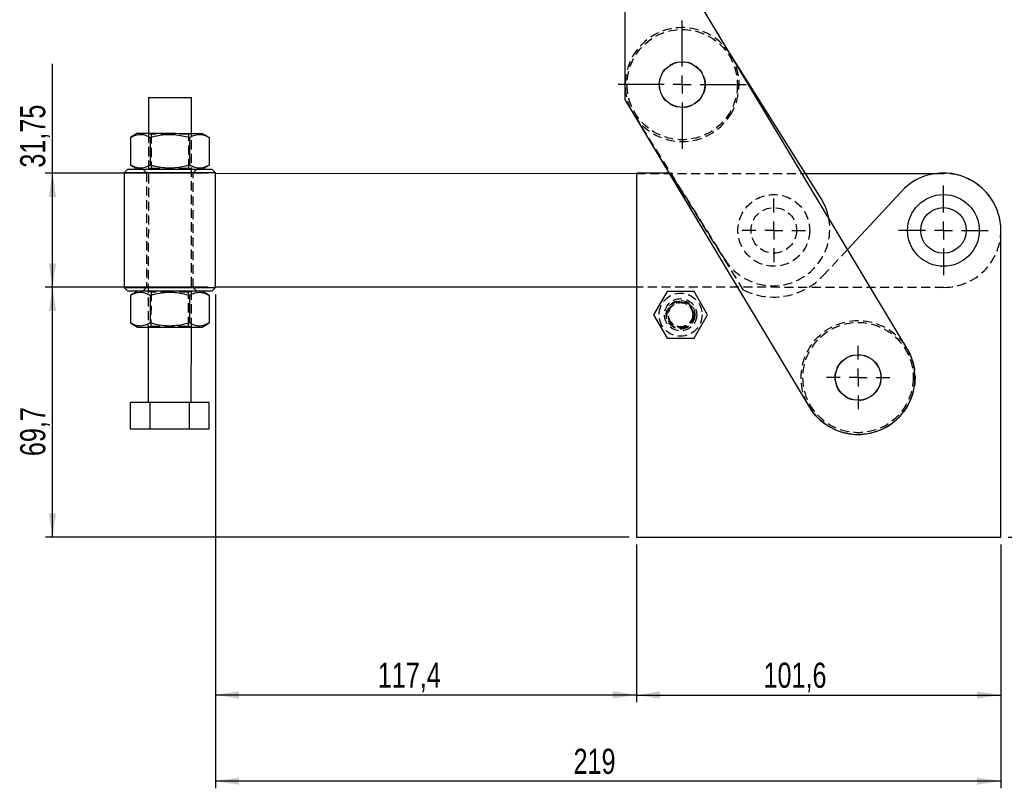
# Model space of a CAD drawing. Extents: x 59 to 746, y 13 to 589.
# Tile 27 of 46: x 59 to 334, y 215 to 429. Entities that reach past the tile are written whole.
import ezdxf

# ---------------------------------------------------------------- set-up
doc = ezdxf.new("R2010")
doc.units = 0
doc.header["$LTSCALE"] = 2
doc.linetypes.add('HIDDEN', pattern=[1.905, 1.27, -0.635])
doc.layers.get('0').update_dxf_attribs({"linetype": 'CONTINUOUS'})
doc.styles.add('SLDTEXTSTYLE0', font='TXT', dxfattribs={"width": 0.75})
doc.dimstyles.new('SLDDIMSTYLE0', dxfattribs={"dimtxt": 7, "dimasz": 6.604, "dimexe": 0, "dimexo": 0.0625, "dimgap": 1.75, "dimtad": 1, "dimdec": 1, "dimrnd": 1e-09, "dimzin": 12, "dimtxsty": 'SLDTEXTSTYLE0', "dimsah": 1, "dimcen": 0.09, "dimazin": 3, "dimtfac": 1, "dimtdec": 1, "dimtofl": 0, "dimtmove": 0, "dimatfit": 3, "dimtolj": 1, "dimtzin": 12})
doc.dimstyles.new('SLDDIMSTYLE1', dxfattribs={"dimtxt": 7, "dimasz": 6.604, "dimexe": 0, "dimexo": 0.0625, "dimgap": 1.75, "dimtad": 1, "dimdec": 0, "dimrnd": 1e-09, "dimzin": 12, "dimtxsty": 'SLDTEXTSTYLE0', "dimsah": 1, "dimcen": 0.09, "dimazin": 3, "dimtfac": 1, "dimtdec": 0, "dimtofl": 0, "dimtmove": 0, "dimatfit": 3, "dimtolj": 1, "dimtzin": 12})
doc.dimstyles.new('SLDDIMSTYLE2', dxfattribs={"dimtxt": 7, "dimasz": 6.604, "dimexe": 0, "dimexo": 0.0625, "dimgap": 1.75, "dimtad": 1, "dimdec": 3, "dimrnd": 1e-09, "dimzin": 12, "dimtxsty": 'SLDTEXTSTYLE0', "dimsah": 1, "dimcen": 0.09, "dimazin": 3, "dimtfac": 1, "dimtdec": 3, "dimtofl": 0, "dimtmove": 0, "dimatfit": 3, "dimtolj": 1, "dimtzin": 12})

# ---------------------------------------------------------------- blocks, each defined once
blk = doc.blocks.new('_D')
at = {"color": 179, "linetype": 'CONTINUOUS'}
for p, q in [((113.54, 352.68), (113.54, 239.03)), ((230.95, 282.99), (230.95, 239.03)), ((113.54, 241.03), (230.95, 241.03))]:
    blk.add_line(p, q, dxfattribs=at)
for points in [[(113.54, 241.03), (120.14, 240.01), (120.14, 242.05)], [(230.95, 241.03), (224.34, 242.05), (224.34, 240.01)]]:
    blk.add_solid(points, dxfattribs=at)
at = {"color": 179, "linetype": 'CONTINUOUS', "insert": (158.82, 250.05, 0.1), "char_height": 7, "attachment_point": 1, "style": 'SLDTEXTSTYLE0'}
blk.add_mtext('117,4', dxfattribs=at)
blk = doc.blocks.new('_D_1')
at = {"color": 179, "linetype": 'CONTINUOUS'}
for p, q in [((111.54, 354.68), (66.13, 354.68)), ((68.13, 284.99), (68.13, 354.68)), ((228.95, 284.99), (66.13, 284.99))]:
    blk.add_line(p, q, dxfattribs=at)
for points in [[(68.13, 354.68), (67.11, 348.08), (69.14, 348.08)], [(68.13, 284.99), (69.14, 291.6), (67.11, 291.6)]]:
    blk.add_solid(points, dxfattribs=at)
at = {"color": 179, "linetype": 'CONTINUOUS', "insert": (59.11, 307.58, 0.1), "char_height": 7, "attachment_point": 1, "rotation": 90, "style": 'SLDTEXTSTYLE0'}
blk.add_mtext('69,7', dxfattribs=at)
blk = doc.blocks.new('_D_2')
at = {"color": 179, "linetype": 'CONTINUOUS'}
for p, q in [((113.54, 352.68), (113.54, 214.99)), ((332.55, 282.99), (332.55, 214.99)), ((332.55, 216.99), (113.54, 216.99))]:
    blk.add_line(p, q, dxfattribs=at)
for points in [[(113.54, 216.99), (120.14, 215.98), (120.14, 218.01)], [(332.55, 216.99), (325.94, 218.01), (325.94, 215.98)]]:
    blk.add_solid(points, dxfattribs=at)
at = {"color": 179, "linetype": 'CONTINUOUS', "insert": (213.41, 226.02, 0.1), "char_height": 7, "attachment_point": 1, "style": 'SLDTEXTSTYLE0'}
blk.add_mtext('219', dxfattribs=at)
blk = doc.blocks.new('_D_3')
at = {"color": 179, "linetype": 'CONTINUOUS'}
for p, q in [((230.95, 282.99), (230.95, 238.99)), ((332.55, 282.99), (332.55, 238.99)), ((230.95, 240.99), (332.55, 240.99))]:
    blk.add_line(p, q, dxfattribs=at)
for points in [[(230.95, 240.99), (237.55, 239.98), (237.55, 242.01)], [(332.55, 240.99), (325.94, 242.01), (325.94, 239.98)]]:
    blk.add_solid(points, dxfattribs=at)
at = {"color": 179, "linetype": 'CONTINUOUS', "insert": (266.37, 250.02, 0.1), "char_height": 7, "attachment_point": 1, "style": 'SLDTEXTSTYLE0'}
blk.add_mtext('101,6', dxfattribs=at)
blk = doc.blocks.new('_D_4')
at = {"color": 179, "linetype": 'CONTINUOUS'}
for p, q in [((68.12, 386.45), (68.13, 416.95)), ((111.55, 386.43), (66.12, 386.45)), ((68.11, 354.7), (68.12, 386.45)), ((111.54, 354.68), (66.11, 354.7))]:
    blk.add_line(p, q, dxfattribs=at)
for points in [[(68.12, 386.45), (67.11, 379.84), (69.14, 379.84)], [(68.11, 354.7), (69.13, 361.3), (67.1, 361.3)]]:
    blk.add_solid(points, dxfattribs=at)
at = {"color": 179, "linetype": 'CONTINUOUS', "insert": (59.1, 387.99, 0.1), "char_height": 7, "attachment_point": 1, "rotation": 89.9823, "style": 'SLDTEXTSTYLE0'}
blk.add_mtext('31,75', dxfattribs=at)
blk = doc.blocks.new('_D_5')
at = {"color": 179, "linetype": 'CONTINUOUS'}
for p, q in [((233.96, 589.1), (354.55, 589.1)), ((352.55, 284.99), (352.55, 589.1)), ((334.55, 284.99), (354.55, 284.99))]:
    blk.add_line(p, q, dxfattribs=at)
for points in [[(352.55, 589.1), (351.53, 582.5), (353.57, 582.5)], [(352.55, 284.99), (353.57, 291.6), (351.53, 291.6)]]:
    blk.add_solid(points, dxfattribs=at)
at = {"color": 179, "linetype": 'CONTINUOUS', "insert": (343.53, 402.17, 0.1), "char_height": 7, "attachment_point": 1, "rotation": 90, "style": 'SLDTEXTSTYLE0'}
blk.add_mtext('304', dxfattribs=at)
blk = doc.blocks.new('SW_CENTERMARKSYMBOL_0')
at = {"color": 0, "linetype": 'CONTINUOUS'}
for p, q in [((0, 5), (0, 12.5)), ((-5, 0), (-12.5, 0)), ((0, 0), (-2.5, 0)), ((0, 0), (0, 2.5)), ((0, 0), (0, -2.5)), ((0, 0), (2.5, 0)), ((5, 0), (12.5, 0)), ((0, -5), (0, -12.5))]:
    blk.add_line(p, q, dxfattribs=at)
blk = doc.blocks.new('SW_CENTERMARKSYMBOL_1')
at = {"color": 0, "linetype": 'CONTINUOUS'}
for p, q in [((0, 5), (0, 8.85)), ((-5, 0), (-8.85, 0)), ((0, 0), (-2.5, 0)), ((0, 0), (0, 2.5)), ((0, 0), (0, -2.5)), ((0, 0), (2.5, 0)), ((5, 0), (8.85, 0)), ((0, -5), (0, -8.85))]:
    blk.add_line(p, q, dxfattribs=at)
blk = doc.blocks.new('SW_CENTERMARKSYMBOL_2')
at = {"color": 0, "linetype": 'CONTINUOUS'}
for p, q in [((0, 5), (0, 17.875)), ((-5, 0), (-17.875, 0)), ((0, 0), (-2.5, 0)), ((0, 0), (0, 2.5)), ((0, 0), (0, -2.5)), ((0, 0), (2.5, 0)), ((5, 0), (17.875, 0)), ((0, -5), (0, -17.875))]:
    blk.add_line(p, q, dxfattribs=at)
blk = doc.blocks.new('SW_CENTERMARKSYMBOL_3')
at = {"color": 0, "linetype": 'CONTINUOUS'}
for p, q in [((0, 5), (0, 8.25)), ((-5, 0), (-8.25, 0)), ((0, 0), (-2.5, 0)), ((0, 0), (0, 2.5)), ((0, 0), (0, -2.5)), ((0, 0), (2.5, 0)), ((5, 0), (8.25, 0)), ((0, -5), (0, -8.25))]:
    blk.add_line(p, q, dxfattribs=at)
blk = doc.blocks.new('SW_CENTERMARKSYMBOL_4')
at = {"color": 0, "linetype": 'CONTINUOUS'}
for p, q in [((0, 5), (0, 8.85)), ((-5, 0), (-8.85, 0)), ((0, 0), (-2.5, 0)), ((0, 0), (0, 2.5)), ((0, 0), (0, -2.5)), ((0, 0), (2.5, 0)), ((5, 0), (8.85, 0)), ((0, -5), (0, -8.85))]:
    blk.add_line(p, q, dxfattribs=at)

msp = doc.modelspace()

# ---------------------------------------------------------------- linework, layer by layer
at = {"color": 7, "linetype": 'CONTINUOUS'}
for p, q in [((227.704809, 445.149353), (227.699415, 406.95486)), ((306.354537, 337.669289), (241.795854, 445.147356)), ((282.419772, 379.381618), (257.225753, 419.459483)), ((94.857262, 407.563282), (94.854177, 397.563284)), ((106.854187, 397.559589), (106.857256, 407.559587)), ((227.699415, 406.95486), (279.137167, 321.320674)), ((89.884178, 396.427637), (89.881794, 388.701996)), ((91.854186, 397.564208), (89.884178, 396.427637)), ((95.368997, 396.425946), (95.366628, 388.700305)), ((106.338651, 396.422563), (106.336282, 388.69693)), ((111.823485, 396.420872), (109.854178, 397.558665)), ((111.823485, 396.420872), (111.821101, 388.695238)), ((89.1511, 387.565037), (88.150785, 386.565348)), ((89.881794, 388.701996), (91.851101, 387.56421)), ((109.851093, 387.55866), (111.821101, 388.695238)), ((113.550798, 386.557525), (112.551094, 387.557833)), ((88.150785, 386.565348), (88.140936, 354.56535)), ((113.540963, 354.682526), (113.550753, 386.432519)), ((113.550753, 386.432519), (113.550798, 386.557525)), ((113.550753, 386.432519), (230.945853, 386.396354)), ((230.945853, 386.494978), (230.945853, 284.99498)), ((239.989021, 386.494978), (230.945853, 386.494978)), ((278.019237, 386.381848), (314.554651, 386.370598)), ((304.818104, 381.37891), (289.812039, 365.209444)), ((332.545851, 284.99498), (332.545851, 370.494982)), ((88.140936, 354.56535), (89.140625, 353.565043)), ((112.540619, 353.557831), (113.540934, 354.557527)), ((113.540934, 354.557527), (113.540963, 354.682526)), ((230.945853, 354.646353), (113.540963, 354.682526)), ((89.870618, 352.427637), (89.868234, 344.701996)), ((91.840626, 353.564208), (89.870618, 352.427637)), ((95.355452, 352.425946), (95.353068, 344.700309)), ((106.325106, 352.422563), (106.322722, 344.69693)), ((111.809925, 352.42088), (109.840618, 353.558665)), ((111.809925, 352.42088), (111.807556, 344.695239)), ((239.493077, 353.494978), (235.740298, 346.994979)), ((246.998628, 353.494978), (239.493077, 353.494978)), ((250.751405, 346.994979), (246.998628, 353.494978)), ((235.740298, 346.994979), (239.493077, 340.494981)), ((246.998628, 340.494981), (250.751405, 346.994979)), ((89.868234, 344.701996), (91.837541, 343.564211)), ((94.837547, 343.563287), (94.83108, 322.563285)), ((106.831075, 322.55959), (106.837542, 343.559587)), ((109.837548, 343.558664), (111.807556, 344.695239)), ((239.493077, 340.494981), (246.998628, 340.494981)), ((89.859114, 315.064818), (89.861424, 322.564816)), ((95.346243, 322.563129), (89.861424, 322.564816)), ((95.343934, 315.063128), (95.346243, 322.563129)), ((106.315897, 322.55975), (95.346243, 322.563129)), ((106.313587, 315.05975), (106.315897, 322.55975)), ((111.800731, 322.558059), (106.315897, 322.55975)), ((111.798422, 315.058058), (111.800731, 322.558059)), ((95.343934, 315.063128), (89.859114, 315.064818)), ((106.313587, 315.05975), (95.343934, 315.063128)), ((111.798422, 315.058058), (106.313587, 315.05975)), ((230.945853, 284.99498), (332.545851, 284.99498))]:
    msp.add_line(p, q, dxfattribs=at)
at = {"color": 7, "linetype": 'HIDDEN'}
for p, q in [((257.225753, 419.459483), (257.140028, 419.595843)), ((230.25999, 402.698336), (255.539731, 362.484103)), ((94.854177, 397.563284), (94.837547, 343.563287)), ((95.222757, 397.563173), (95.604093, 397.295972)), ((95.604093, 397.295972), (95.601187, 387.830129)), ((106.101186, 387.826895), (106.104092, 397.292739)), ((106.104092, 397.292739), (106.485606, 397.559701)), ((106.837542, 343.559587), (106.854187, 397.559589)), ((93.351097, 387.563748), (94.350786, 386.563441)), ((95.601187, 387.830129), (95.219673, 387.563167)), ((106.482522, 387.559703), (106.101186, 387.826895)), ((107.350798, 386.559432), (108.351098, 387.559122)), ((94.350786, 386.563441), (94.340936, 354.563436)), ((107.340933, 354.559435), (107.350798, 386.559432)), ((230.945853, 386.396354), (278.019237, 386.381848)), ((240.445853, 386.494978), (239.989021, 386.494978)), ((260.835965, 353.863983), (240.445853, 386.494978)), ((314.554651, 386.370598), (316.675742, 386.369942)), ((289.812039, 365.209444), (283.122554, 358.001327)), ((94.340936, 354.563436), (93.340621, 353.563747)), ((108.340622, 353.559127), (107.340933, 354.559435)), ((316.66596, 354.619941), (230.945853, 354.646353)), ((95.209197, 353.563173), (95.590548, 353.295973)), ((95.590548, 353.295973), (95.587627, 343.830133)), ((106.087626, 343.826899), (106.090547, 353.292739)), ((106.090547, 353.292739), (106.472061, 353.559701)), ((95.587627, 343.830133), (95.206113, 343.563171)), ((106.468977, 343.559703), (106.087626, 343.826899))]:
    msp.add_line(p, q, dxfattribs=at)
at = {"color": 7, "linetype": 'CONTINUOUS', "flags": 128}
for points in [[(94.857262, 407.563282), (94.866068, 407.563282), (95.075966, 407.563215), (95.556186, 407.563066), (96.284286, 407.562843), (97.226218, 407.562552), (98.337934, 407.562209), (99.567444, 407.561829), (100.857259, 407.561435)], [(100.857259, 407.561435), (102.147088, 407.56104), (103.376598, 407.56066), (104.488314, 407.560317), (105.430232, 407.560026), (106.158332, 407.559803), (106.638567, 407.559654), (106.848464, 407.559587), (106.857256, 407.559587)], [(91.854186, 397.564208), (91.990904, 397.564164), (92.396946, 397.564037), (93.059958, 397.563836), (93.95978, 397.56356), (95.069097, 397.563217), (96.354188, 397.562822), (97.775997, 397.562383), (99.291341, 397.561913), (100.854174, 397.561437)], [(100.854174, 397.561437), (102.417008, 397.560952), (103.932367, 397.560483), (105.354176, 397.560051), (106.639267, 397.559656), (107.748584, 397.559313), (108.648406, 397.55903), (109.311418, 397.558829), (109.717445, 397.558702), (109.854178, 397.558665)], [(89.1511, 387.565037), (89.159683, 387.565037), (89.365111, 387.56497), (89.839758, 387.564829), (90.572507, 387.564605), (91.546179, 387.5643), (92.737944, 387.563935), (94.119878, 387.56351), (95.659585, 387.563033), (97.320975, 387.562527), (99.065096, 387.561983), (100.851105, 387.561439)], [(100.851105, 387.561439), (102.637098, 387.560887), (104.381234, 387.560351), (106.042625, 387.559837), (107.582332, 387.55936), (108.964265, 387.558935), (110.156031, 387.55857), (111.129687, 387.558265), (111.862437, 387.558041), (112.337084, 387.5579), (112.542511, 387.557833), (112.551094, 387.557833)], [(100.850792, 386.561437), (98.957957, 386.562018), (97.107397, 386.562592), (95.340462, 386.563135), (93.696625, 386.563642), (92.212604, 386.564097), (90.921537, 386.564491), (89.852275, 386.564827), (89.028702, 386.56508), (88.469208, 386.565251), (88.18631, 386.565341), (88.150785, 386.565348)], [(113.550798, 386.557525), (113.515274, 386.557533), (113.232375, 386.557622), (112.672881, 386.557793), (111.849309, 386.558047), (110.780046, 386.558375), (109.48898, 386.558777), (108.004958, 386.559231), (106.361122, 386.559738), (104.594187, 386.560282), (102.743627, 386.560856), (100.850792, 386.561437)], [(88.140936, 354.56535), (88.176445, 354.565336), (88.459344, 354.565254), (89.018838, 354.565082), (89.84241, 354.564829), (90.911673, 354.564494), (92.202739, 354.564099), (93.686775, 354.563644), (95.330612, 354.563138), (97.097547, 354.562594), (98.948092, 354.56202), (100.840927, 354.561439)], [(100.840927, 354.561439), (102.733762, 354.56085), (104.584322, 354.560284), (106.351257, 354.55974), (107.995094, 354.559234), (109.47913, 354.558779), (110.770197, 354.558377), (111.839459, 354.558049), (112.663032, 354.557796), (113.222511, 354.557624), (113.505424, 354.557535), (113.540934, 354.557527)], [(100.840629, 353.561437), (99.054636, 353.561988), (97.310499, 353.562525), (95.649109, 353.563039), (94.109402, 353.563508), (92.727468, 353.563933), (91.535703, 353.564305), (90.562032, 353.564603), (89.829282, 353.564827), (89.354635, 353.564976), (89.149208, 353.565035), (89.140625, 353.565043)], [(112.540619, 353.557831), (112.532036, 353.557838), (112.326608, 353.557898), (111.851961, 353.558047), (111.119212, 353.55827), (110.145555, 353.558568), (108.95379, 353.558941), (107.571856, 353.559366), (106.032149, 353.559835), (104.370759, 353.560349), (102.626623, 353.560886), (100.840629, 353.561437)], [(91.837541, 343.564211), (91.974274, 343.56417), (92.380316, 343.564043), (93.043313, 343.563838), (93.94315, 343.563562), (95.052452, 343.56322), (96.337543, 343.562825), (97.759367, 343.562385), (99.274711, 343.56192), (100.837545, 343.561439)], [(100.837545, 343.561439), (102.400378, 343.560955), (103.915722, 343.560489), (105.337546, 343.560049), (106.622637, 343.559655), (107.731939, 343.559312), (108.631776, 343.559036), (109.294773, 343.558831), (109.700815, 343.558708), (109.837548, 343.558664)]]:
    msp.add_lwpolyline(points, dxfattribs=at)
at = {"color": 7, "linetype": 'HIDDEN', "flags": 128}
for points in [[(100.8541, 397.294356), (99.643366, 397.294728), (98.497898, 397.295078), (97.479464, 397.295391), (96.642957, 397.295652), (96.03347, 397.295838), (95.683859, 397.29595), (95.604093, 397.295972)], [(106.104092, 397.292739), (106.024341, 397.292761), (105.67473, 397.292873), (105.065242, 397.293059), (104.228736, 397.293313), (103.210301, 397.293626), (102.064834, 397.293983), (100.8541, 397.294356)], [(95.601187, 387.830129), (95.610068, 387.830129), (95.821739, 387.830062), (96.304552, 387.829913), (97.032474, 387.829689), (97.966255, 387.829406), (99.055574, 387.829071), (100.241692, 387.828706), (101.460667, 387.828326), (102.646784, 387.827961), (103.736104, 387.827626), (104.6699, 387.827335), (105.397822, 387.827112), (105.880634, 387.826963), (106.092305, 387.826903), (106.101186, 387.826895)], [(100.84054, 353.294356), (99.629806, 353.294728), (98.484353, 353.295086), (97.465904, 353.295399), (96.629397, 353.295652), (96.01991, 353.295846), (95.670299, 353.29595), (95.590548, 353.295973)], [(106.090547, 353.292739), (106.010781, 353.292761), (105.66117, 353.292873), (105.051682, 353.29306), (104.215176, 353.29332), (103.196741, 353.293633), (102.051274, 353.293983), (100.84054, 353.294356)], [(95.587627, 343.830133), (95.596508, 343.830133), (95.808179, 343.830066), (96.290992, 343.829917), (97.018913, 343.829693), (97.95271, 343.829407), (99.042014, 343.829071), (100.228132, 343.828706), (101.447106, 343.82833), (102.633239, 343.827965), (103.722544, 343.82763), (104.65634, 343.827339), (105.384261, 343.827115), (105.867074, 343.826966), (106.078745, 343.826903), (106.087626, 343.826899)]]:
    msp.add_lwpolyline(points, dxfattribs=at)
at = {"color": 7, "linetype": 'HIDDEN'}
for centre, radius in [((243.700008, 411.147094), 15.375), ((243.700008, 411.147094), 6.4), ((269.245854, 370.509553), 10), ((269.245854, 370.509553), 6.35), ((243.245852, 346.99498), 6), ((243.245852, 346.99498), 4.5), ((243.245852, 346.99498), 4), ((243.245852, 346.99498), 3.790569), ((243.245852, 346.99498), 3.5), ((243.245852, 346.99498), 3.375), ((292.745852, 329.49498), 15.875), ((292.745852, 329.49498), 15.375), ((292.745852, 329.49498), 6.4)]:
    msp.add_circle(centre, radius, dxfattribs=at)
at = {"color": 7, "linetype": 'CONTINUOUS'}
for centre, radius in [((243.700008, 411.147094), 6.35), ((316.545852, 370.49498), 10), ((316.545852, 370.49498), 6.35), ((292.745852, 329.49498), 6.35)]:
    msp.add_circle(centre, radius, dxfattribs=at)
at = {"color": 7, "linetype": 'HIDDEN'}
for centre, radius, start, end in [((243.700008, 411.147094), 15.875, 32.15456828, 212.15456828), ((243.700008, 411.147094), 15.875, 327.62134695, 32.15456828), ((243.700008, 411.147094), 15.875, 212.15456828, 327.62134695), ((316.670852, 370.494942), 15.875, 269.98234759, 89.98234759), ((268.979752, 370.932861), 15.875, 212.15456828, 10.9240941), ((269.195852, 370.925992), 19, 243.89649706, 317.13716482)]:
    msp.add_arc(centre, radius, start, end, dxfattribs=at)
at = {"color": 7, "linetype": 'CONTINUOUS'}
for centre, radius, start, end in [((316.545852, 370.49498), 16, 0, 137.13716482), ((268.979752, 370.932861), 15.875, 10.9240941, 32.15456828), ((292.745852, 329.49498), 15.875, 210.99190727, 30.99190727)]:
    msp.add_arc(centre, radius, start, end, dxfattribs=at)
for points, knots in [([(89.884178, 396.427637), (90.360302, 396.672567), (91.322874, 397.167737), (92.748855, 397.348538), (94.111881, 397.082079), (94.947407, 396.645989), (95.368997, 396.425946)], [0, 0, 0, 0, 0.2646061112, 0.5349494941, 0.7653441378, 1, 1, 1, 1]), ([(95.368997, 396.425946), (95.776917, 396.537715), (97.083806, 396.895801), (99.368226, 397.28048), (102.677611, 397.318007), (104.973775, 396.756395), (106.338651, 396.422563)], [0, 0, 0, 0, 0.1140404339, 0.3653617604, 0.6227611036, 1, 1, 1, 1]), ([(106.338651, 396.422563), (106.814774, 396.667492), (107.777344, 397.16266), (109.203345, 397.343477), (110.566368, 397.077002), (111.401894, 396.640914), (111.823485, 396.420872)], [0, 0, 0, 0, 0.2646058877, 0.5349497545, 0.7653442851, 1, 1, 1, 1]), ([(95.366628, 388.700305), (94.890505, 388.455376), (93.927935, 387.960207), (92.501934, 387.779391), (91.138911, 388.045866), (90.303385, 388.481954), (89.881794, 388.701996)], [0, 0, 0, 0, 0.2646058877, 0.5349497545, 0.7653442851, 1, 1, 1, 1]), ([(106.336282, 388.69693), (104.971198, 388.363912), (102.69794, 387.809341), (99.389618, 387.84085), (97.104114, 388.223077), (95.774469, 388.588285), (95.366628, 388.700305)], [0, 0, 0, 0, 0.37723745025, 0.62820897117, 0.8859608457, 1, 1, 1, 1]), ([(111.821101, 388.695238), (111.344977, 388.450309), (110.382405, 387.955141), (108.956424, 387.774328), (107.593398, 388.040788), (106.757872, 388.476884), (106.336282, 388.69693)], [0, 0, 0, 0, 0.2646060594, 0.5349494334, 0.765344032, 1, 1, 1, 1]), ([(89.870618, 352.427637), (90.346741, 352.672566), (91.309311, 353.167734), (92.735312, 353.348551), (94.098335, 353.082076), (94.933861, 352.645988), (95.355452, 352.425946)], [0, 0, 0, 0, 0.2646059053, 0.53494979, 0.7653443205, 1, 1, 1, 1]), ([(95.355452, 352.425946), (95.763367, 352.537716), (97.07025, 352.895805), (99.354671, 353.280479), (102.664061, 353.318009), (104.96023, 352.756395), (106.325106, 352.422563)], [0, 0, 0, 0, 0.1140391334, 0.3653604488, 0.6227611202, 1, 1, 1, 1]), ([(106.325106, 352.422563), (106.801223, 352.667492), (107.763782, 353.162662), (109.189785, 353.343474), (110.552808, 353.077012), (111.388334, 352.640922), (111.809925, 352.42088)], [0, 0, 0, 0, 0.2646054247, 0.5349494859, 0.7653441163, 1, 1, 1, 1]), ([(95.353068, 344.700309), (94.876946, 344.45538), (93.914376, 343.960211), (92.48837, 343.779396), (91.12537, 344.045867), (90.289832, 344.481954), (89.868234, 344.701996)], [0, 0, 0, 0, 0.2646059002, 0.5349497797, 0.765343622, 1, 1, 1, 1]), ([(106.322722, 344.69693), (104.957638, 344.363912), (102.68438, 343.809342), (99.376057, 343.840849), (97.090554, 344.223081), (95.760909, 344.588289), (95.353068, 344.700309)], [0, 0, 0, 0, 0.37723742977, 0.62820893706, 0.88596085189, 1, 1, 1, 1]), ([(111.807556, 344.695239), (111.331433, 344.45031), (110.368863, 343.955141), (108.942862, 343.774326), (107.579839, 344.040794), (106.744313, 344.476886), (106.322722, 344.69693)], [0, 0, 0, 0, 0.2646058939, 0.5349497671, 0.7653442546, 1, 1, 1, 1])]:
    msp.add_open_spline(points, degree=3, knots=knots, dxfattribs=at)

# ---------------------------------------------------------------- block references
at = {"color": 179, "linetype": 'CONTINUOUS'}
for name, p in [('SW_CENTERMARKSYMBOL_2', (243.700008, 411.147094)), ('SW_CENTERMARKSYMBOL_3', (243.700008, 411.147094)), ('SW_CENTERMARKSYMBOL_0', (316.545852, 370.49498)), ('SW_CENTERMARKSYMBOL_1', (269.245854, 370.509553)), ('SW_CENTERMARKSYMBOL_4', (292.745852, 329.49498))]:
    msp.add_blockref(name, p, dxfattribs=at)

# ---------------------------------------------------------------- dimensions: what is measured, and where the dimension line sits
for base, p1, p2, angle, dimstyle, picture, middle in [((352.550742, 589.101121), (332.545852, 284.99498), (231.955927, 589.101121), 90, 'SLDDIMSTYLE1', '_D_5', (352.550742, 412.770543)), ((68.123826, 386.446518), (113.540971, 354.682524), (113.550753, 386.432522), 89.98234759, 'SLDDIMSTYLE2', '_D_4', (68.128764, 402.472147)), ((68.128764, 354.682524), (230.945852, 284.99498), (113.540971, 354.682524), 90, 'SLDDIMSTYLE0', '_D_1', (68.128764, 319.470985))]:
    dim = msp.add_linear_dim(base=base, p1=p1, p2=p2, angle=angle, dimstyle=dimstyle, dxfattribs=at)
    dim.commit()
    dim.dimension.update_dxf_attribs({"geometry": picture, "text_midpoint": middle, "dimtype": 160})
for base, p1, p2, dimstyle, picture, middle in [((230.945852, 241.030715), (113.540971, 354.682524), (230.945852, 284.99498), 'SLDDIMSTYLE0', '_D', (173.302781, 241.030715)), ((113.540971, 216.99498), (332.545852, 284.99498), (113.540971, 354.682524), 'SLDDIMSTYLE1', '_D_2', (224.012282, 216.99498)), ((332.545852, 240.99498), (230.945852, 284.99498), (332.545852, 284.99498), 'SLDDIMSTYLE2', '_D_3', (280.851951, 240.99498))]:
    dim = msp.add_linear_dim(base=base, p1=p1, p2=p2, dimstyle=dimstyle, dxfattribs=at)
    dim.commit()
    dim.dimension.update_dxf_attribs({"geometry": picture, "text_midpoint": middle, "dimtype": 160})

doc.saveas('drawing.dxf')
